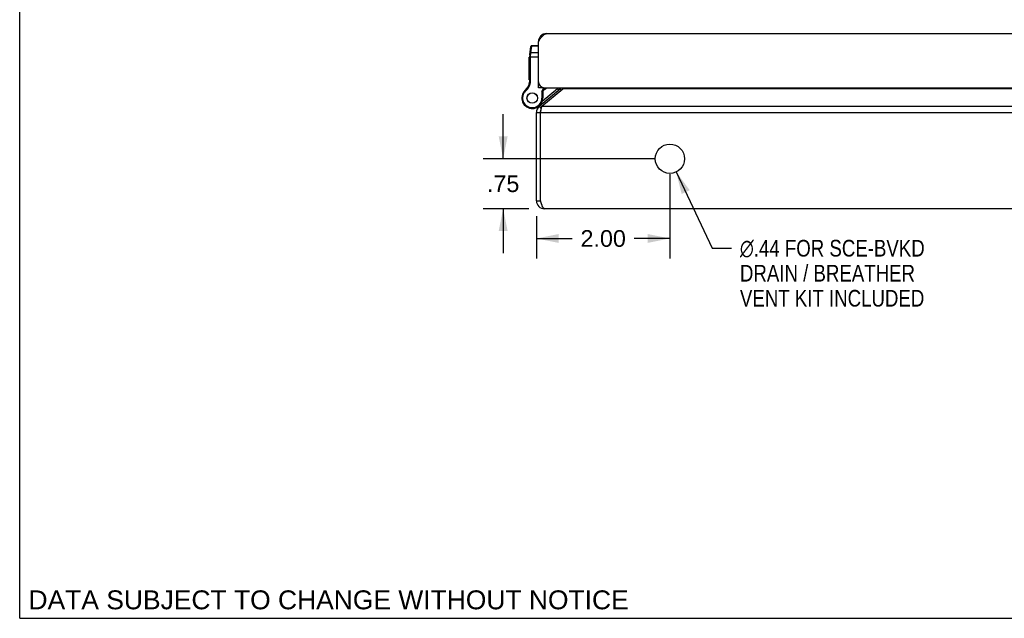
# Model space of a CAD drawing. Header units: inches. Extents: x 0 to 56.7, y 0 to 36.7.
# Tile 1 of 11: x 0 to 14.8, y 0 to 9. Entities that reach past the tile are written whole.
import ezdxf

# ---------------------------------------------------------------- set-up
doc = ezdxf.new("R2010")
doc.units = ezdxf.units.IN
doc.header["$LTSCALE"] = 3.116667
doc.header["$MEASUREMENT"] = 0
doc.layers.get('0').update_dxf_attribs({"linetype": 'CONTINUOUS'})
doc.layers.add('02___PRT_ALL_AXES', color=7, linetype='CONTINUOUS')
doc.layers.add('DIMENSIONS', color=7, linetype='CONTINUOUS')
doc.styles.get("Standard").update_dxf_attribs({"font": 'arial.ttf'})
doc.styles.add('TEXTSTYLE_1', font='gdt', dxfattribs={"width": 0.8})
doc.dimstyles.new('DIMSTYLE_1', dxfattribs={"dimtxt": 0.25, "dimasz": 0.333333, "dimexe": 0.09, "dimexo": 0.07, "dimgap": 0.0375, "dimtad": 0, "dimtih": 1, "dimtoh": 1, "dimzin": 4, "dimdsep": 46, "dimtxsty": 'Standard', "dimblk": '_FILLED', "dimblk1": '_FILLED', "dimblk2": '_FILLED', "dimcen": 0.09, "dimazin": 1, "dimtfac": 1, "dimtofl": 0, "dimtmove": 0, "dimatfit": 3, "dimldrblk": '_FILLED', "dimfxl": 0, "dimtolj": 1, "dimtzin": 4, "dimarcsym": 0})
doc.dimstyles.new('DIMSTYLE_3', dxfattribs={"dimtxt": 0.25, "dimasz": 0.333333, "dimexe": 0.09, "dimexo": 0.07, "dimgap": 0.09, "dimtad": 0, "dimtih": 1, "dimtoh": 1, "dimzin": 4, "dimdsep": 46, "dimtxsty": 'Standard', "dimblk": '_FILLED', "dimblk1": '_FILLED', "dimblk2": '_FILLED', "dimcen": 0.09, "dimazin": 1, "dimtfac": 1, "dimtofl": 0, "dimtmove": 0, "dimatfit": 1, "dimldrblk": '_FILLED', "dimfxl": 0, "dimtolj": 1, "dimtzin": 4, "dimarcsym": 0})

# ---------------------------------------------------------------- blocks, each defined once
blk = doc.blocks.new('_FILLED')
at = {"color": 0, "linetype": 'ByBlock'}
blk.add_solid([(0, 0), (-1, 0.2), (-1, -0.2)], dxfattribs=at)
blk = doc.blocks.new('*D23')
at = {"layer": 'DIMENSIONS', "color": 2, "linetype": 'Continuous'}
for p, q in [((9.743, 6.657), (9.743, 5.395)), ((7.743, 6.027), (7.743, 5.395)), ((7.743, 5.695), (8.278, 5.695)), ((9.743, 5.695), (9.208, 5.695))]:
    blk.add_line(p, q, dxfattribs=at)
at = {"layer": 'DIMENSIONS', "color": 2, "linetype": 'Continuous', "xscale": 0.3333333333, "yscale": 0.3333333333, "zscale": 0.3333333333, "rotation": 180}
blk.add_blockref('_FILLED', (7.743, 5.695), dxfattribs=at)
at = {"layer": 'DIMENSIONS', "color": 2, "linetype": 'Continuous', "xscale": 0.3333333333, "yscale": 0.3333333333, "zscale": 0.3333333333}
blk.add_blockref('_FILLED', (9.743, 5.695), dxfattribs=at)
at = {"layer": 'DIMENSIONS', "color": 2, "linetype": 'Continuous', "insert": (8.743, 5.82), "char_height": 0.25, "width": 0.67937, "attachment_point": 2, "line_spacing_factor": 0.9}
blk.add_mtext('2.00', dxfattribs=at)
blk = doc.blocks.new('*D24')
at = {"layer": 'DIMENSIONS', "color": 2, "linetype": 'Continuous'}
for p, q in [((7.244, 6.891), (7.244, 7.557)), ((9.51, 6.891), (6.944, 6.891)), ((7.63, 6.141), (6.944, 6.141)), ((7.244, 6.141), (7.244, 5.474))]:
    blk.add_line(p, q, dxfattribs=at)
at = {"layer": 'DIMENSIONS', "color": 2, "linetype": 'Continuous', "xscale": 0.3333333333, "yscale": 0.3333333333, "zscale": 0.3333333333}
for p, rotation in [((7.244, 6.891), 270), ((7.244, 6.141), 90)]:
    blk.add_blockref('_FILLED', p, dxfattribs=dict(at, rotation=rotation))
at = {"layer": 'DIMENSIONS', "color": 2, "linetype": 'Continuous', "insert": (7.244, 6.641), "char_height": 0.25, "width": 0.48513, "attachment_point": 2, "line_spacing_factor": 0.9}
blk.add_mtext('.75', dxfattribs=at)
blk = doc.blocks.new('*D25')
at = {"layer": 'DIMENSIONS', "color": 2, "linetype": 'Continuous'}
for p, q in [((9.837, 6.692), (10.375, 5.549)), ((10.375, 5.549), (10.667, 5.549))]:
    blk.add_line(p, q, dxfattribs=at)
at = {"layer": 'DIMENSIONS', "color": 2, "linetype": 'Continuous', "xscale": 0.3333333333, "yscale": 0.3333333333, "zscale": 0.3333333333, "rotation": 115.2340263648}
blk.add_blockref('_FILLED', (9.837, 6.692), dxfattribs=at)
at = {"layer": 'DIMENSIONS', "color": 2, "linetype": 'Continuous', "insert": (10.792, 5.674), "char_height": 0.25, "width": 3.52943, "attachment_point": 1, "line_spacing_factor": 0.9, "style": 'TEXTSTYLE_1'}
blk.add_mtext('{\\fgdt;n}\\fArial;.44 FOR SCE-BVKD\\PDRAIN / BREATHER\\PVENT KIT INCLUDED', dxfattribs=at)

msp = doc.modelspace()

# ---------------------------------------------------------------- linework, layer by layer
at = {"color": 7, "linetype": 'Continuous'}
for p, q in [((0, 0), (0, 36.6667)), ((7.6438, 8.4497), (7.661, 8.5728)), ((7.659, 8.4763), (7.6732, 8.5774)), ((7.6732, 8.5774), (7.6739, 8.584)), ((7.7726, 8.5774), (7.6732, 8.5774)), ((7.7726, 8.584), (7.6739, 8.584)), ((7.7736, 8.6614), (7.7819, 8.6603)), ((7.6426, 8.0558), (7.6426, 8.4323)), ((7.6426, 8.4204), (7.7726, 8.4204)), ((7.6517, 8.4353), (7.6521, 8.4354)), ((7.6521, 8.4354), (7.6526, 8.4354)), ((7.6526, 8.4354), (7.653, 8.4354)), ((7.653, 8.4354), (7.6534, 8.4354)), ((7.6534, 8.4354), (7.6538, 8.4354)), ((7.6538, 8.4354), (7.6543, 8.4355)), ((7.6543, 8.4355), (7.6547, 8.4355)), ((7.6547, 8.4355), (7.6551, 8.4355)), ((7.6551, 8.4355), (7.6556, 8.4355)), ((7.6556, 8.4399), (7.6557, 8.4412)), ((7.6556, 8.4387), (7.6556, 8.4399)), ((7.6556, 8.4374), (7.6556, 8.4387)), ((7.6556, 8.4361), (7.6556, 8.4374)), ((7.6556, 8.0558), (7.6556, 8.4361)), ((7.6557, 8.4425), (7.6558, 8.4437)), ((7.6557, 8.4412), (7.6557, 8.4425)), ((7.6558, 8.445), (7.6559, 8.4462)), ((7.6558, 8.4437), (7.6558, 8.445)), ((7.6559, 8.4462), (7.656, 8.4474)), ((7.656, 8.4474), (7.6561, 8.4486)), ((7.6561, 8.4486), (7.6562, 8.4498)), ((7.6562, 8.4498), (7.6563, 8.451)), ((7.6563, 8.451), (7.6564, 8.4522)), ((7.6564, 8.4522), (7.6565, 8.4533)), ((7.6565, 8.4533), (7.6566, 8.4545)), ((7.6566, 8.4545), (7.659, 8.4763)), ((7.7726, 8.4763), (7.659, 8.4763)), ((7.6411, 8.0366), (7.6539, 8.0346)), ((7.6426, 8.0558), (7.6556, 8.0558)), ((7.7726, 8.0162), (7.7776, 8.0162)), ((7.5442, 7.8799), (7.5442, 7.88)), ((7.5442, 7.88), (7.5555, 7.8734)), ((7.5442, 7.8799), (7.5555, 7.8734)), ((7.5555, 7.8734), (7.5555, 7.8734)), ((7.5741, 7.9159), (7.5826, 7.9061)), ((7.8326, 7.9557), (7.7726, 7.9557)), ((7.8248, 7.8987), (7.8546, 7.9561)), ((7.8248, 7.8987), (7.8248, 7.8005)), ((7.8378, 7.8955), (7.8248, 7.8987)), ((7.8304, 7.7529), (8.0562, 7.9424)), ((7.8326, 7.9609), (7.8326, 7.9557)), ((7.8378, 7.8955), (7.8691, 7.9557)), ((7.8378, 7.8955), (7.8378, 7.8005)), ((8.0562, 7.9424), (8.0755, 7.9194)), ((8.0994, 7.9394), (8.1153, 7.9204)), ((7.786, 7.6765), (7.8153, 7.6416)), ((7.8046, 7.7039), (7.8104, 7.697)), ((7.8378, 7.8005), (7.8248, 7.8005)), ((7.7377, 7.6539), (7.7381, 7.654)), ((7.7431, 7.5846), (7.8031, 7.5846)), ((7.7431, 6.2605), (7.8031, 6.2605)), ((0, 0), (56.6667, 0))]:
    msp.add_line(p, q, dxfattribs=at)
at = {"color": 3, "linetype": 'Continuous'}
for p, q in [((7.8926, 8.7657), (25.5926, 8.7657)), ((7.7726, 7.9557), (7.7726, 8.6457)), ((7.786, 7.6765), (8.0994, 7.9394)), ((7.8246, 7.6765), (8.1379, 7.9394)), ((7.8626, 7.9557), (25.6226, 7.9557)), ((25.3483, 7.9394), (8.1379, 7.9394)), ((7.8246, 7.6765), (25.6617, 7.6765)), ((7.7431, 6.2605), (7.7431, 7.5846)), ((7.8031, 6.2605), (7.8031, 7.5846)), ((7.8031, 7.5846), (25.6831, 7.5846)), ((25.6231, 6.1405), (7.8631, 6.1405))]:
    msp.add_line(p, q, dxfattribs=at)
for points in [[(7.7726, 8.6457), (7.7772, 8.653), (7.7818, 8.6602), (7.7864, 8.6674), (7.791, 8.6745), (7.7957, 8.6814), (7.8003, 8.6883), (7.8049, 8.695), (7.8095, 8.7015), (7.8141, 8.7078), (7.8187, 8.7139), (7.8233, 8.7197), (7.8279, 8.7253), (7.8326, 8.7306), (7.8372, 8.7355), (7.8418, 8.7402), (7.8464, 8.7445), (7.851, 8.7484), (7.8556, 8.752), (7.8603, 8.7552), (7.8649, 8.7579), (7.8695, 8.7603), (7.8741, 8.7623), (7.8787, 8.7638), (7.8833, 8.7649), (7.888, 8.7655), (7.8926, 8.7657)], [(8.1554, 7.9557), (8.1522, 7.9524), (8.1486, 7.9489), (8.1451, 7.9455), (8.1415, 7.9423), (8.1379, 7.9394)], [(7.8031, 7.5846), (7.8058, 7.5976), (7.8071, 7.6041), (7.8085, 7.6105), (7.8098, 7.6169), (7.8112, 7.6231), (7.8125, 7.6293), (7.8138, 7.6353), (7.8152, 7.6411), (7.8165, 7.6468), (7.8179, 7.6523), (7.8192, 7.6576), (7.8205, 7.6627), (7.8219, 7.6675), (7.8232, 7.6721), (7.8246, 7.6765)], [(7.8631, 6.1405), (7.8608, 6.1407), (7.8585, 6.1414), (7.8562, 6.1425), (7.8539, 6.144), (7.8516, 6.1459), (7.8493, 6.1483), (7.847, 6.1511), (7.8447, 6.1543), (7.8424, 6.1578), (7.8401, 6.1618), (7.8377, 6.1661), (7.8354, 6.1707), (7.8331, 6.1757), (7.8308, 6.1809), (7.8285, 6.1865), (7.8262, 6.1924), (7.8239, 6.1984), (7.8216, 6.2047), (7.8193, 6.2113), (7.817, 6.218), (7.8147, 6.2248), (7.8124, 6.2318), (7.81, 6.2389), (7.8077, 6.2461), (7.8054, 6.2533), (7.8031, 6.2605)]]:
    msp.add_lwpolyline(points, dxfattribs=at)
at = {"color": 7, "linetype": 'Continuous'}
for points in [[(7.6603, 8.5676), (7.6603, 8.5678), (7.6603, 8.568), (7.6604, 8.5682), (7.6604, 8.5684), (7.6605, 8.5686), (7.6605, 8.5688), (7.6606, 8.569), (7.6606, 8.5691), (7.6607, 8.5693), (7.6607, 8.5695), (7.6608, 8.5697), (7.6609, 8.5699), (7.6609, 8.5701), (7.661, 8.5702), (7.6611, 8.5704), (7.6612, 8.5706), (7.6613, 8.5708), (7.6613, 8.571), (7.6614, 8.5711), (7.6615, 8.5713), (7.6616, 8.5715), (7.6617, 8.5717), (7.6618, 8.5718), (7.6619, 8.572), (7.6621, 8.5722), (7.6622, 8.5723), (7.6623, 8.5725), (7.6624, 8.5726), (7.6625, 8.5728), (7.6627, 8.573), (7.6628, 8.5731), (7.6629, 8.5733), (7.6631, 8.5734), (7.6632, 8.5736), (7.6633, 8.5737), (7.6635, 8.5738), (7.6636, 8.574), (7.6638, 8.5741), (7.6639, 8.5743), (7.6641, 8.5744), (7.6642, 8.5745), (7.6644, 8.5746), (7.6646, 8.5748), (7.6647, 8.5749), (7.6649, 8.575), (7.6651, 8.5751), (7.6652, 8.5753), (7.6654, 8.5754), (7.6656, 8.5755), (7.6658, 8.5756), (7.666, 8.5757), (7.6661, 8.5758), (7.6663, 8.5759), (7.6665, 8.576), (7.6667, 8.5761), (7.6669, 8.5762), (7.6671, 8.5763), (7.6673, 8.5763), (7.6675, 8.5764), (7.6677, 8.5765), (7.6679, 8.5766), (7.6681, 8.5767), (7.6683, 8.5767), (7.6685, 8.5768), (7.6687, 8.5769), (7.6689, 8.5769), (7.6691, 8.577), (7.6693, 8.577), (7.6695, 8.5771), (7.6697, 8.5771), (7.6699, 8.5772), (7.6701, 8.5772), (7.6703, 8.5772), (7.6706, 8.5773), (7.6708, 8.5773), (7.671, 8.5773), (7.6712, 8.5774), (7.6714, 8.5774), (7.6716, 8.5774), (7.6719, 8.5774), (7.6721, 8.5774), (7.6723, 8.5774), (7.6725, 8.5774), (7.6727, 8.5775), (7.6729, 8.5774), (7.6732, 8.5774)], [(7.6426, 8.4323), (7.6426, 8.4324), (7.6426, 8.4324), (7.6426, 8.4325), (7.6426, 8.4326), (7.6426, 8.4326), (7.6426, 8.4327), (7.6427, 8.4327), (7.6427, 8.4328), (7.6427, 8.4328), (7.6428, 8.4329), (7.6428, 8.4329), (7.6428, 8.433), (7.6429, 8.433), (7.6429, 8.4331), (7.643, 8.4331), (7.643, 8.4332), (7.6431, 8.4332), (7.6432, 8.4333), (7.6432, 8.4333), (7.6433, 8.4334), (7.6434, 8.4334), (7.6434, 8.4335), (7.6435, 8.4335), (7.6436, 8.4336), (7.6437, 8.4336), (7.6438, 8.4337), (7.6439, 8.4337), (7.644, 8.4338), (7.6441, 8.4338), (7.6442, 8.4338), (7.6443, 8.4339), (7.6444, 8.4339), (7.6445, 8.434), (7.6446, 8.434), (7.6447, 8.4341), (7.6449, 8.4341), (7.645, 8.4342), (7.6451, 8.4342), (7.6452, 8.4342), (7.6454, 8.4343), (7.6455, 8.4343), (7.6457, 8.4344), (7.6458, 8.4344), (7.6459, 8.4344), (7.6461, 8.4345), (7.6462, 8.4345), (7.6464, 8.4346), (7.6465, 8.4346), (7.6467, 8.4346), (7.6469, 8.4347), (7.647, 8.4347), (7.6472, 8.4347), (7.6474, 8.4348), (7.6475, 8.4348), (7.6477, 8.4348), (7.6479, 8.4349), (7.648, 8.4349), (7.6482, 8.4349), (7.6484, 8.435), (7.6486, 8.435), (7.6488, 8.435), (7.649, 8.435), (7.6491, 8.4351), (7.6493, 8.4351), (7.6495, 8.4351), (7.6497, 8.4351), (7.6499, 8.4352), (7.6501, 8.4352), (7.6503, 8.4352), (7.6505, 8.4352), (7.6507, 8.4352), (7.6509, 8.4353), (7.6511, 8.4353), (7.6513, 8.4353), (7.6515, 8.4353), (7.6517, 8.4353)], [(7.6438, 8.4497), (7.6438, 8.4498), (7.6438, 8.4499), (7.6439, 8.45), (7.6439, 8.4501), (7.6439, 8.4502), (7.6439, 8.4504), (7.644, 8.4505), (7.644, 8.4506), (7.6441, 8.4507), (7.6441, 8.4508), (7.6442, 8.4509), (7.6442, 8.451), (7.6443, 8.4511), (7.6444, 8.4512), (7.6444, 8.4513), (7.6445, 8.4515), (7.6446, 8.4516), (7.6446, 8.4517), (7.6447, 8.4518), (7.6448, 8.4519), (7.6449, 8.452), (7.645, 8.4521), (7.6451, 8.4522), (7.6452, 8.4523), (7.6453, 8.4524), (7.6454, 8.4525), (7.6455, 8.4526), (7.6456, 8.4526), (7.6457, 8.4527), (7.6458, 8.4528), (7.6459, 8.4529), (7.6461, 8.453), (7.6462, 8.4531), (7.6463, 8.4532), (7.6464, 8.4533), (7.6466, 8.4533), (7.6467, 8.4534), (7.6468, 8.4535), (7.647, 8.4536), (7.6471, 8.4536), (7.6473, 8.4537), (7.6474, 8.4538), (7.6476, 8.4539), (7.6477, 8.4539), (7.6479, 8.454), (7.648, 8.4541), (7.6482, 8.4541), (7.6484, 8.4542), (7.6485, 8.4542), (7.6487, 8.4543), (7.6489, 8.4544), (7.649, 8.4544), (7.6492, 8.4545), (7.6494, 8.4545), (7.6496, 8.4546), (7.6498, 8.4546), (7.6499, 8.4547), (7.6501, 8.4547), (7.6503, 8.4547), (7.6505, 8.4548), (7.6507, 8.4548), (7.6509, 8.4549), (7.6511, 8.4549), (7.6513, 8.4549), (7.6515, 8.455), (7.6517, 8.455), (7.6518, 8.455), (7.652, 8.455), (7.6522, 8.4551), (7.6525, 8.4551), (7.6527, 8.4551), (7.6529, 8.4551), (7.6531, 8.4551), (7.6533, 8.4551), (7.6535, 8.4552), (7.6537, 8.4552), (7.6539, 8.4552), (7.6541, 8.4552), (7.6543, 8.4552), (7.6545, 8.4552), (7.6547, 8.4552), (7.6549, 8.4552), (7.6552, 8.4552), (7.6554, 8.4552), (7.6556, 8.4551), (7.6558, 8.4551), (7.656, 8.4551), (7.6562, 8.4551), (7.6564, 8.4551), (7.6567, 8.4551)], [(7.6461, 8.4665), (7.6462, 8.4667), (7.6462, 8.4669), (7.6462, 8.4671), (7.6463, 8.4673), (7.6463, 8.4675), (7.6464, 8.4676), (7.6464, 8.4678), (7.6465, 8.468), (7.6465, 8.4682), (7.6466, 8.4684), (7.6467, 8.4686), (7.6467, 8.4688), (7.6468, 8.4689), (7.6469, 8.4691), (7.6469, 8.4693), (7.647, 8.4695), (7.6471, 8.4697), (7.6472, 8.4698), (7.6473, 8.47), (7.6474, 8.4702), (7.6475, 8.4704), (7.6476, 8.4705), (7.6477, 8.4707), (7.6478, 8.4709), (7.6479, 8.471), (7.648, 8.4712), (7.6481, 8.4714), (7.6483, 8.4715), (7.6484, 8.4717), (7.6485, 8.4718), (7.6487, 8.472), (7.6488, 8.4721), (7.6489, 8.4723), (7.6491, 8.4724), (7.6492, 8.4726), (7.6493, 8.4727), (7.6495, 8.4729), (7.6496, 8.473), (7.6498, 8.4731), (7.6499, 8.4733), (7.6501, 8.4734), (7.6503, 8.4735), (7.6504, 8.4736), (7.6506, 8.4738), (7.6508, 8.4739), (7.6509, 8.474), (7.6511, 8.4741), (7.6513, 8.4742), (7.6515, 8.4743), (7.6516, 8.4745), (7.6518, 8.4746), (7.652, 8.4747), (7.6522, 8.4748), (7.6524, 8.4749), (7.6526, 8.475), (7.6527, 8.475), (7.6529, 8.4751), (7.6531, 8.4752), (7.6533, 8.4753), (7.6535, 8.4754), (7.6537, 8.4755), (7.6539, 8.4755), (7.6541, 8.4756), (7.6543, 8.4757), (7.6545, 8.4757), (7.6547, 8.4758), (7.6549, 8.4758), (7.6551, 8.4759), (7.6554, 8.4759), (7.6556, 8.476), (7.6558, 8.476), (7.656, 8.4761), (7.6562, 8.4761), (7.6564, 8.4762), (7.6566, 8.4762), (7.6568, 8.4762), (7.6571, 8.4762), (7.6573, 8.4763), (7.6575, 8.4763), (7.6577, 8.4763), (7.6579, 8.4763), (7.6581, 8.4763), (7.6584, 8.4763), (7.6586, 8.4763), (7.6588, 8.4763), (7.659, 8.4763)]]:
    msp.add_lwpolyline(points, dxfattribs=at)
at = {"color": 3, "linetype": 'Continuous'}
for centre, radius, start, end in [((7.8926, 8.6457), 0.12, 90, 180), ((7.8626, 8.0457), 0.09, 180, 270), ((8.0608, 7.9854), 0.06, 310, 330.38363), ((7.8631, 7.5846), 0.12, 130, 180), ((7.8631, 6.2605), 0.12, 180, 270)]:
    msp.add_arc(centre, radius, start, end, dxfattribs=at)
at = {"color": 7, "linetype": 'Continuous'}
for centre, radius, start, end in [((7.6739, 8.571), 0.013, 90, 172.02427), ((7.7676, 8.4323), 0.125, 172.03825, 180), ((7.4435, 8.0673), 0.2, 310.79327, 351.15991), ((7.4435, 8.0673), 0.213, 310.79327, 351.15991), ((7.5176, 8.0558), 0.125, 351.15991, 360), ((7.5176, 8.0558), 0.138, 351.15991, 360), ((7.6803, 7.8005), 0.1575, 149.73501, 360), ((7.6803, 7.8005), 0.1445, 149.73501, 360), ((7.6803, 7.8005), 0.1575, 127.31101, 149.72135), ((7.667, 7.8083), 0.1421, 130.79327, 149.73501), ((7.667, 7.8083), 0.1291, 130.79327, 149.73501), ((7.7807, 8.1228), 0.21, 290.29811, 307.31443), ((7.9952, 8.0152), 0.095, 310, 321.27437), ((7.9952, 8.0152), 0.125, 310, 331.61139), ((7.6433, 7.8961), 0.26, 291.378, 310), ((7.8631, 7.5846), 0.06, 156.89557, 180), ((7.8631, 6.2605), 0.06, 180, 215.78573)]:
    msp.add_arc(centre, radius, start, end, dxfattribs=at)
at = {"layer": '02___PRT_ALL_AXES', "color": 7, "linetype": 'Continuous'}
for p, q in [((7.6326, 8.0748), (7.6326, 8.4152)), ((7.6426, 8.4152), (7.6326, 8.4152)), ((7.6426, 8.415), (7.6326, 8.415)), ((7.6426, 8.4066), (7.6326, 8.4066)), ((7.6426, 8.356), (7.6326, 8.356)), ((7.6426, 8.3476), (7.6326, 8.3476)), ((7.6426, 8.3392), (7.6326, 8.3392)), ((7.6426, 8.2871), (7.6326, 8.2871)), ((7.6426, 8.2787), (7.6326, 8.2787)), ((7.6426, 8.2703), (7.6326, 8.2703)), ((7.6426, 8.2234), (7.6326, 8.2234)), ((7.6426, 8.215), (7.6326, 8.215)), ((7.6426, 8.2066), (7.6326, 8.2066)), ((7.6426, 8.1519), (7.6326, 8.1519)), ((7.6426, 8.1435), (7.6326, 8.1435)), ((7.6426, 8.1351), (7.6326, 8.1351)), ((7.6426, 8.0832), (7.6326, 8.0832)), ((7.6426, 8.0748), (7.6326, 8.0748))]:
    msp.add_line(p, q, dxfattribs=at)
for radius in [0.079, 0.078]:
    msp.add_circle((7.6803, 7.8005), radius, dxfattribs=at)
at = {"layer": '02___PRT_ALL_AXES', "color": 3, "linetype": 'Continuous'}
msp.add_circle((9.7431, 6.8905), 0.22, dxfattribs=at)

# ---------------------------------------------------------------- texts
at = {"layer": 'DIMENSIONS', "color": 2, "linetype": 'Continuous', "insert": (4.6286, 0.4188), "char_height": 0.283333, "width": 8.976084, "attachment_point": 2, "line_spacing_factor": 0.9}
msp.add_mtext('DATA SUBJECT TO CHANGE WITHOUT NOTICE', dxfattribs=at)

# ---------------------------------------------------------------- dimensions: what is measured, and where the dimension line sits
at = {"layer": 'DIMENSIONS', "color": 2, "linetype": 'Continuous'}
dim = msp.add_linear_dim(base=(7.2437, 6.8905), p1=(7.6998, 6.1405), p2=(9.5798, 6.8905), angle=90, dimstyle='DIMSTYLE_1', dxfattribs=at)
dim.commit()
dim.dimension.update_dxf_attribs({"geometry": '*D24', "text_midpoint": (7.252, 6.5123), "dimtype": 160})
dim = msp.add_diameter_dim_2p(p1=(9.8369, 6.6915), p2=(9.6493, 7.0895), text='%%c<> FOR SCE-BVKD\\PDRAIN / BREATHER\\PVENT KIT INCLUDED', dimstyle='DIMSTYLE_3', override={"dimpost": '<>'}, dxfattribs=at)
dim.commit()
dim.dimension.update_dxf_attribs({"geometry": '*D25', "text_midpoint": (12.5568, 5.1738), "dimtype": 163})
dim = msp.add_linear_dim(base=(9.7431, 5.6948), p1=(7.7431, 6.0972), p2=(9.7431, 6.7272), dimstyle='DIMSTYLE_1', dxfattribs=at)
dim.commit()
dim.dimension.update_dxf_attribs({"geometry": '*D23', "text_midpoint": (8.74, 5.6934), "dimtype": 160})

doc.saveas('drawing.dxf')
